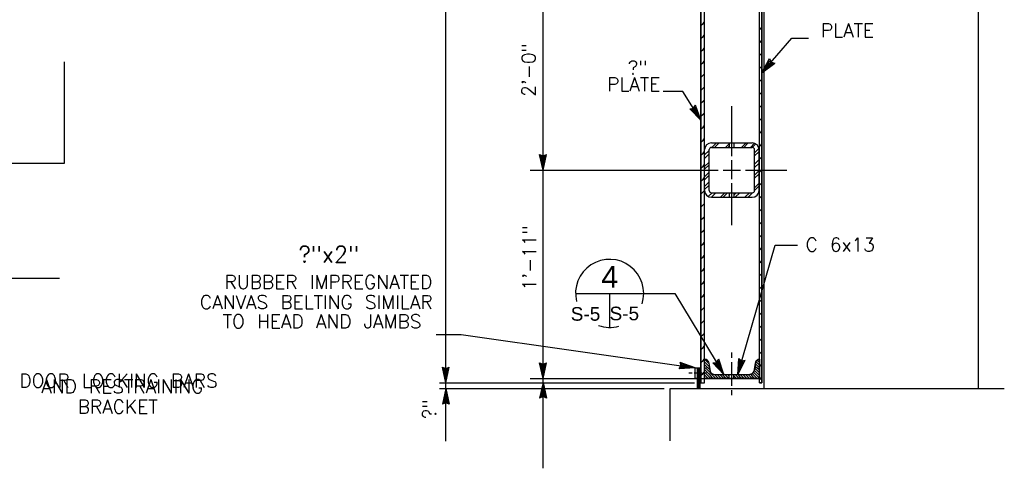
# Model space of a CAD drawing. Extents: x -31.3 to 10.7, y -20.4 to 9.6.
# Tile 10 of 25: x -13.4 to -4.4, y -7.9 to -3.8. Entities that reach past the tile are written whole.
import ezdxf
from ezdxf.enums import TextEntityAlignment as Align

# ---------------------------------------------------------------- set-up
doc = ezdxf.new("R2010")
doc.units = 0
doc.header["$MEASUREMENT"] = 0
doc.layers.add('01', color=7, linetype='CONTINUOUS')
doc.layers.add('02', color=7, linetype='CONTINUOUS')
doc.styles.add('ARIAL', font='Arial')
doc.styles.add('TXT_SHX', font='txt.shx')

msp = doc.modelspace()

# ---------------------------------------------------------------- linework, layer by layer
at = {"layer": '01', "color": 7, "linetype": 'CONTINUOUS'}
for p, q in [((-9.5226, -7.1336), (-9.5226, 3.1764)), ((-7.1486, -7.1336), (-7.1486, 3.1754)), ((-6.6446, -7.1336), (-6.6446, 3.1754)), ((-6.6016, -7.1876), (-6.6016, 3.2494)), ((-7.1816, -7.1336), (-7.1816, 3.1264)), ((-6.6226, -7.1336), (-6.6226, 3.1264)), ((-4.6366, -7.1876), (-4.6366, 2.9684)), ((-8.6306, -5.1816), (-8.6306, -3.1696)), ((-7.1816, -3.8546), (-7.1626, -3.8356)), ((-7.1626, -3.8356), (-7.1486, -3.8216)), ((-6.6446, -3.8926), (-6.6326, -3.8806)), ((-6.6326, -3.8806), (-6.6226, -3.8706)), ((-7.1816, -3.9736), (-7.1626, -3.9546)), ((-7.1626, -3.9546), (-7.1486, -3.9406)), ((-6.6226, -4.2876), (-6.3466, -3.9716)), ((-6.3466, -3.9716), (-6.1946, -3.9716)), ((-7.1626, -4.0736), (-7.1486, -4.0596)), ((-6.6446, -4.0116), (-6.6326, -3.9996)), ((-6.6326, -3.9996), (-6.6226, -3.9896)), ((-7.1816, -4.0926), (-7.1626, -4.0736)), ((-6.6446, -4.1306), (-6.6326, -4.1186)), ((-6.6326, -4.1186), (-6.6226, -4.1086)), ((-13.0206, -5.1196), (-13.0206, -4.1876)), ((-7.1816, -4.2116), (-7.1626, -4.1926)), ((-7.1626, -4.1926), (-7.1486, -4.1786)), ((-6.6446, -4.2496), (-6.6326, -4.2376)), ((-6.6326, -4.2376), (-6.6226, -4.2276)), ((-6.6226, -4.2876), (-6.5516, -4.1586)), ((-6.6226, -4.2876), (-6.5046, -4.1996)), ((-6.5986, -4.2596), (-6.5516, -4.1756)), ((-6.5986, -4.2596), (-6.5216, -4.2016)), ((-6.5746, -4.2326), (-6.5526, -4.1926)), ((-6.5746, -4.2326), (-6.5386, -4.2046)), ((-6.5526, -4.1926), (-6.5476, -4.2016)), ((-6.5516, -4.1586), (-6.5366, -4.1896)), ((-6.5516, -4.1756), (-6.5426, -4.1956)), ((-6.5476, -4.2016), (-6.5386, -4.2046)), ((-6.5426, -4.1956), (-6.5216, -4.2016)), ((-6.5366, -4.1896), (-6.5046, -4.1996)), ((-7.1816, -4.3306), (-7.1626, -4.3116)), ((-7.1626, -4.3116), (-7.1486, -4.2976)), ((-7.1626, -4.4306), (-7.1486, -4.4166)), ((-6.6446, -4.3686), (-6.6326, -4.3566)), ((-6.6326, -4.3566), (-6.6226, -4.3466)), ((-7.3466, -4.4606), (-7.5296, -4.4606)), ((-7.1816, -4.7246), (-7.3466, -4.4606)), ((-7.1816, -4.4496), (-7.1626, -4.4306)), ((-6.6446, -4.4876), (-6.6326, -4.4756)), ((-6.6326, -4.4756), (-6.6226, -4.4656)), ((-7.2506, -4.6146), (-7.2316, -4.5856)), ((-7.2466, -4.6206), (-7.2336, -4.6026)), ((-7.2016, -4.6936), (-7.2336, -4.6026)), ((-7.1816, -4.7246), (-7.2316, -4.5856)), ((-7.1816, -4.5686), (-7.1626, -4.5496)), ((-7.1626, -4.5496), (-7.1486, -4.5356)), ((-6.8986, -5.0536), (-6.8986, -4.5956)), ((-6.6446, -4.6066), (-6.6326, -4.5946)), ((-6.6326, -4.5946), (-6.6226, -4.5846)), ((-7.2836, -4.6186), (-7.2506, -4.6146)), ((-7.1816, -4.7246), (-7.2836, -4.6186)), ((-7.2676, -4.6236), (-7.2466, -4.6206)), ((-7.2016, -4.6936), (-7.2676, -4.6236)), ((-7.2526, -4.6296), (-7.2416, -4.6276)), ((-7.2206, -4.6626), (-7.2526, -4.6296)), ((-7.2416, -4.6276), (-7.2366, -4.6196)), ((-7.2206, -4.6626), (-7.2366, -4.6196)), ((-7.1816, -4.6876), (-7.1626, -4.6686)), ((-7.1626, -4.6686), (-7.1486, -4.6546)), ((-7.1626, -4.7876), (-7.1486, -4.7736)), ((-6.6446, -4.7256), (-6.6326, -4.7136)), ((-6.6326, -4.7136), (-6.6226, -4.7036)), ((-7.1816, -4.8066), (-7.1626, -4.7876)), ((-6.6446, -4.8446), (-6.6326, -4.8326)), ((-6.6326, -4.8326), (-6.6226, -4.8226)), ((-7.1816, -4.9256), (-7.1626, -4.9066)), ((-7.1626, -4.9066), (-7.1486, -4.8926)), ((-7.0856, -4.9316), (-6.7106, -4.9316)), ((-7.0856, -4.9316), (-6.7106, -4.9316)), ((-7.0806, -4.9736), (-7.0386, -4.9316)), ((-7.0566, -4.9736), (-7.0146, -4.9316)), ((-6.9556, -4.9736), (-6.9146, -4.9316)), ((-6.9296, -4.9736), (-6.9216, -4.9656)), ((-6.9196, -4.9736), (-6.9196, -4.9316)), ((-6.8776, -4.9736), (-6.8776, -4.9316)), ((-6.8096, -4.9736), (-6.7676, -4.9316)), ((-6.7886, -4.9736), (-6.7476, -4.9316)), ((-6.7286, -4.9736), (-6.6906, -4.9356)), ((-6.7106, -4.9736), (-6.6776, -4.9406)), ((-6.6446, -4.9636), (-6.6326, -4.9516)), ((-6.6326, -4.9516), (-6.6226, -4.9416)), ((-8.6306, -5.1816), (-8.6616, -5.0376)), ((-8.6616, -5.0376), (-8.6306, -5.0516)), ((-8.6306, -5.1446), (-8.6506, -5.0506)), ((-8.6506, -5.0506), (-8.6306, -5.0596)), ((-8.6306, -5.1816), (-8.5996, -5.0376)), ((-8.6306, -5.0516), (-8.5996, -5.0376)), ((-8.6306, -5.1446), (-8.6106, -5.0506)), ((-8.6306, -5.0596), (-8.6106, -5.0506)), ((-7.1816, -5.0446), (-7.1626, -5.0256)), ((-7.1626, -5.0256), (-7.1486, -5.0116)), ((-7.1476, -5.3686), (-7.1476, -4.9936)), ((-7.1476, -5.0426), (-7.1066, -5.0006)), ((-7.1476, -5.0746), (-7.1066, -5.0336)), ((-7.1066, -5.3686), (-7.1066, -4.9936)), ((-7.0856, -4.9736), (-6.7106, -4.9736)), ((-6.6896, -5.0226), (-6.6486, -4.9816)), ((-6.6896, -5.3686), (-6.6896, -4.9936)), ((-6.6896, -5.0506), (-6.6486, -5.0096)), ((-6.6486, -5.3686), (-6.6486, -4.9936)), ((-14.5686, -5.1196), (-13.0206, -5.1196)), ((-8.6306, -5.1086), (-8.6406, -5.0636)), ((-8.6406, -5.0636), (-8.6306, -5.0676)), ((-8.6306, -5.1086), (-8.6216, -5.0636)), ((-8.6306, -5.0676), (-8.6216, -5.0636)), ((-7.1816, -5.1636), (-7.1626, -5.1446)), ((-7.1626, -5.1446), (-7.1486, -5.1306)), ((-7.1476, -5.1486), (-7.1066, -5.1076)), ((-7.1476, -5.1746), (-7.1066, -5.1326)), ((-6.8986, -5.2646), (-6.8986, -5.0906)), ((-6.6896, -5.1266), (-6.6486, -5.0846)), ((-6.6896, -5.1586), (-6.6486, -5.1166)), ((-6.6446, -5.0826), (-6.6326, -5.0706)), ((-6.6326, -5.0706), (-6.6226, -5.0606)), ((-8.7496, -5.1816), (-7.0226, -5.1816)), ((-8.6306, -7.0946), (-8.6306, -5.1816)), ((-7.1476, -5.2426), (-7.1066, -5.2006)), ((-7.1476, -5.2706), (-7.1066, -5.2286)), ((-6.9786, -5.1816), (-6.8186, -5.1816)), ((-6.7716, -5.1816), (-6.3926, -5.1816)), ((-6.6896, -5.2276), (-6.6486, -5.1856)), ((-6.6896, -5.2556), (-6.6486, -5.2146)), ((-6.6446, -5.2016), (-6.6326, -5.1896)), ((-6.6326, -5.1896), (-6.6226, -5.1796)), ((-7.1816, -5.2826), (-7.1626, -5.2636)), ((-7.1626, -5.2636), (-7.1486, -5.2496)), ((-7.1476, -5.3316), (-7.1066, -5.2896)), ((-7.1476, -5.3606), (-7.1066, -5.3186)), ((-6.8986, -5.6876), (-6.8986, -5.3016)), ((-6.6896, -5.3436), (-6.6486, -5.3026)), ((-6.6896, -5.3686), (-6.6486, -5.3276)), ((-6.6446, -5.3206), (-6.6326, -5.3086)), ((-6.6326, -5.3086), (-6.6226, -5.2986)), ((-7.1816, -5.4016), (-7.1626, -5.3826)), ((-7.1626, -5.3826), (-7.1486, -5.3686)), ((-7.1146, -5.4246), (-7.0796, -5.3896)), ((-7.0856, -5.3896), (-6.7106, -5.3896)), ((-7.0856, -5.4316), (-7.0436, -5.3896)), ((-7.0036, -5.4316), (-6.9616, -5.3896)), ((-6.9786, -5.4316), (-6.9366, -5.3896)), ((-6.9196, -5.4316), (-6.9196, -5.3896)), ((-6.8776, -5.4316), (-6.8776, -5.3896)), ((-6.8756, -5.4076), (-6.8576, -5.3896)), ((-6.8666, -5.4316), (-6.8256, -5.3896)), ((-6.7786, -5.4316), (-6.7376, -5.3896)), ((-6.7486, -5.4316), (-6.7076, -5.3896)), ((-6.6326, -5.4276), (-6.6226, -5.4176)), ((-7.1816, -5.5206), (-7.1626, -5.5016)), ((-7.1626, -5.5016), (-7.1486, -5.4876)), ((-7.0856, -5.4316), (-6.7106, -5.4316)), ((-6.6446, -5.4396), (-6.6326, -5.4276)), ((-6.6446, -5.5586), (-6.6326, -5.5466)), ((-6.6326, -5.5466), (-6.6226, -5.5366)), ((-7.1816, -5.6396), (-7.1626, -5.6206)), ((-7.1626, -5.6206), (-7.1486, -5.6066)), ((-6.6446, -5.6776), (-6.6326, -5.6656)), ((-6.6326, -5.6656), (-6.6226, -5.6556)), ((-7.1816, -5.7586), (-7.1626, -5.7396)), ((-7.1626, -5.7396), (-7.1486, -5.7256)), ((-6.6326, -5.7846), (-6.6226, -5.7746)), ((-7.1816, -5.8776), (-7.1626, -5.8586)), ((-7.1626, -5.8586), (-7.1486, -5.8446)), ((-6.8446, -7.0576), (-6.4996, -5.8696)), ((-6.6446, -5.7966), (-6.6326, -5.7846)), ((-6.4996, -5.8696), (-6.2956, -5.8696)), ((-6.6446, -5.9156), (-6.6326, -5.9036)), ((-6.6326, -5.9036), (-6.6226, -5.8936)), ((-7.1816, -5.9966), (-7.1626, -5.9776)), ((-7.1626, -5.9776), (-7.1486, -5.9636)), ((-6.6446, -6.0346), (-6.6326, -6.0226)), ((-6.6326, -6.0226), (-6.6226, -6.0126)), ((-7.1816, -6.1156), (-7.1626, -6.0966)), ((-7.1626, -6.0966), (-7.1486, -6.0826)), ((-6.6446, -6.1536), (-6.6326, -6.1416)), ((-6.6326, -6.1416), (-6.6226, -6.1316)), ((-13.9846, -6.1736), (-13.0656, -6.1736)), ((-7.1816, -6.2346), (-7.1626, -6.2156)), ((-7.1626, -6.2156), (-7.1486, -6.2016)), ((-7.7086, -6.3136), (-7.4206, -6.3136)), ((-7.4206, -6.3136), (-6.9706, -7.0576)), ((-7.1626, -6.3346), (-7.1486, -6.3206)), ((-6.6446, -6.2726), (-6.6326, -6.2606)), ((-6.6326, -6.2606), (-6.6226, -6.2506)), ((-7.1816, -6.3536), (-7.1626, -6.3346)), ((-6.6446, -6.3916), (-6.6326, -6.3796)), ((-6.6326, -6.3796), (-6.6226, -6.3696)), ((-7.1816, -6.4726), (-7.1626, -6.4536)), ((-7.1626, -6.4536), (-7.1486, -6.4396)), ((-6.6446, -6.5106), (-6.6326, -6.4986)), ((-6.6326, -6.4986), (-6.6226, -6.4886)), ((-7.1816, -6.5916), (-7.1626, -6.5726)), ((-7.1626, -6.5726), (-7.1486, -6.5586)), ((-7.1626, -6.6916), (-7.1486, -6.6776)), ((-6.6446, -6.6296), (-6.6326, -6.6176)), ((-6.6326, -6.6176), (-6.6226, -6.6076)), ((-9.6106, -6.6906), (-9.3826, -6.6906)), ((-9.3826, -6.6906), (-7.2356, -6.9976)), ((-7.1816, -6.7106), (-7.1626, -6.6916)), ((-6.6446, -6.7486), (-6.6326, -6.7366)), ((-6.6326, -6.7366), (-6.6226, -6.7266)), ((-7.1816, -6.8296), (-7.1626, -6.8106)), ((-7.1626, -6.8106), (-7.1486, -6.7966)), ((-6.8986, -6.9046), (-6.8986, -6.8556)), ((-6.6446, -6.8676), (-6.6326, -6.8556)), ((-6.6326, -6.8556), (-6.6226, -6.8456)), ((-8.6306, -7.0946), (-8.6616, -6.9506)), ((-8.6616, -6.9506), (-8.6306, -6.9646)), ((-8.6306, -7.0946), (-8.5996, -6.9506)), ((-8.6306, -6.9646), (-8.5996, -6.9506)), ((-7.2356, -6.9976), (-7.3736, -6.9466)), ((-7.3646, -6.9796), (-7.3736, -6.9466)), ((-7.1816, -6.9486), (-7.1626, -6.9296)), ((-7.1626, -6.9296), (-7.1486, -6.9156)), ((-7.1486, -6.9186), (-7.1336, -6.9336)), ((-7.1486, -6.9426), (-7.1336, -6.9576)), ((-7.1336, -6.9336), (-7.1106, -6.9576)), ((-7.1106, -6.9546), (-7.0986, -7.0266)), ((-7.0716, -6.9506), (-7.0376, -6.9466)), ((-6.9706, -7.0576), (-7.0716, -6.9506)), ((-7.0556, -6.9556), (-7.0336, -6.9536)), ((-7.0376, -6.9466), (-7.0186, -6.9186)), ((-7.0336, -6.9536), (-7.0216, -6.9356)), ((-7.0296, -6.9596), (-7.0236, -6.9516)), ((-7.0086, -6.9956), (-7.0236, -6.9516)), ((-6.9896, -7.0256), (-7.0216, -6.9356)), ((-6.9706, -7.0576), (-7.0186, -6.9186)), ((-6.8986, -7.1626), (-6.8986, -6.9456)), ((-6.8446, -7.0576), (-6.8346, -6.9106)), ((-6.8446, -7.0576), (-6.7746, -6.9276)), ((-6.8346, -6.9106), (-6.8086, -6.9326)), ((-6.8346, -7.0216), (-6.8276, -6.9266)), ((-6.8346, -7.0216), (-6.7886, -6.9376)), ((-6.8276, -6.9266), (-6.8106, -6.9406)), ((-6.8246, -6.9876), (-6.8216, -6.9416)), ((-6.8246, -6.9876), (-6.8026, -6.9466)), ((-6.8216, -6.9416), (-6.8126, -6.9486)), ((-6.8126, -6.9486), (-6.8026, -6.9466)), ((-6.8106, -6.9406), (-6.7886, -6.9376)), ((-6.8086, -6.9326), (-6.7746, -6.9276)), ((-6.6826, -6.9546), (-6.6946, -7.0266)), ((-6.6786, -6.9396), (-6.6606, -6.9576)), ((-6.6676, -6.9266), (-6.6606, -6.9336)), ((-6.6606, -6.9336), (-6.6446, -6.9496)), ((-6.6526, -6.9186), (-6.6446, -6.9256)), ((-9.5226, -7.1336), (-9.5536, -6.9896)), ((-9.5536, -6.9896), (-9.5226, -7.0036)), ((-9.5226, -7.0966), (-9.5426, -7.0026)), ((-9.5426, -7.0026), (-9.5226, -7.0116)), ((-9.5226, -7.0606), (-9.5326, -7.0156)), ((-9.5326, -7.0156), (-9.5226, -7.0196)), ((-9.5226, -7.1336), (-9.4916, -6.9896)), ((-9.5226, -7.0036), (-9.4916, -6.9896)), ((-9.5226, -7.0966), (-9.5026, -7.0026)), ((-9.5226, -7.0116), (-9.5026, -7.0026)), ((-9.5226, -7.0606), (-9.5136, -7.0156)), ((-9.5226, -7.0196), (-9.5136, -7.0156)), ((-8.6306, -7.0576), (-8.6506, -6.9636)), ((-8.6506, -6.9636), (-8.6306, -6.9726)), ((-8.6306, -7.0216), (-8.6406, -6.9766)), ((-8.6406, -6.9766), (-8.6306, -6.9806)), ((-8.6306, -7.0576), (-8.6106, -6.9636)), ((-8.6306, -6.9726), (-8.6106, -6.9636)), ((-8.6306, -7.0216), (-8.6216, -6.9766)), ((-8.6306, -6.9806), (-8.6216, -6.9766)), ((-7.3826, -7.0076), (-7.3646, -6.9796)), ((-7.2356, -6.9976), (-7.3826, -7.0076)), ((-7.3686, -6.9986), (-7.3566, -6.9806)), ((-7.2726, -6.9926), (-7.3686, -6.9986)), ((-7.2726, -6.9926), (-7.3626, -6.9596)), ((-7.3566, -6.9806), (-7.3626, -6.9596)), ((-7.3536, -6.9906), (-7.3486, -6.9816)), ((-7.3076, -6.9876), (-7.3536, -6.9906)), ((-7.3076, -6.9876), (-7.3516, -6.9716)), ((-7.3486, -6.9816), (-7.3516, -6.9716)), ((-7.2926, -7.0436), (-7.2626, -7.0436)), ((-7.2436, -7.0436), (-7.1706, -7.0436)), ((-7.2356, -6.9976), (-7.1816, -6.9976)), ((-7.2356, -7.0926), (-7.2356, -6.9976)), ((-7.2126, -7.1876), (-7.2126, -6.9976)), ((-7.2026, -7.1876), (-7.2026, -6.9976)), ((-7.1896, -7.1876), (-7.1896, -6.9976)), ((-7.1626, -7.0486), (-7.1486, -7.0346)), ((-7.1566, -7.0436), (-7.1296, -7.0436)), ((-7.1486, -6.9656), (-7.1336, -6.9806)), ((-7.1486, -6.9896), (-7.1336, -7.0046)), ((-7.1486, -7.0136), (-7.1336, -7.0286)), ((-7.1486, -7.0366), (-7.1336, -7.0516)), ((-7.1336, -6.9576), (-7.1106, -6.9806)), ((-7.1336, -6.9806), (-7.1106, -7.0046)), ((-7.1336, -7.0046), (-7.1106, -7.0286)), ((-7.1336, -7.0286), (-7.1106, -7.0516)), ((-7.1106, -6.9806), (-7.1056, -6.9856)), ((-7.1106, -7.0046), (-7.1006, -7.0146)), ((-7.1106, -7.0286), (-7.0866, -7.0516)), ((-6.9896, -7.0256), (-7.0556, -6.9556)), ((-7.0406, -6.9616), (-7.0296, -6.9596)), ((-7.0086, -6.9956), (-7.0406, -6.9616)), ((-6.6996, -7.0366), (-6.6846, -7.0516)), ((-6.6936, -7.0186), (-6.6846, -7.0286)), ((-6.6906, -6.9986), (-6.6846, -7.0046)), ((-6.6866, -6.9786), (-6.6846, -6.9806)), ((-6.6846, -6.9806), (-6.6606, -7.0046)), ((-6.6846, -7.0046), (-6.6606, -7.0286)), ((-6.6846, -7.0286), (-6.6606, -7.0516)), ((-6.6836, -6.9586), (-6.6606, -6.9806)), ((-6.6606, -6.9576), (-6.6446, -6.9736)), ((-6.6606, -6.9806), (-6.6446, -6.9966)), ((-6.6606, -7.0046), (-6.6446, -7.0206)), ((-6.6606, -7.0286), (-6.6446, -7.0436)), ((-6.6446, -6.9866), (-6.6326, -6.9746)), ((-6.6326, -6.9746), (-6.6226, -6.9646)), ((-9.5796, -7.1336), (-7.2416, -7.1336)), ((-9.5226, -7.1876), (-9.5226, -7.1336)), ((-8.7496, -7.0946), (-7.2696, -7.0946)), ((-8.7496, -7.0946), (-7.0226, -7.0946)), ((-8.7496, -7.0946), (-7.0226, -7.0946)), ((-8.6306, -7.1316), (-8.6616, -7.2756)), ((-8.6306, -7.1316), (-8.6306, -7.0946)), ((-8.6306, -7.9196), (-8.6306, -7.1316)), ((-8.6306, -7.1316), (-8.5996, -7.2756)), ((-7.2356, -7.0926), (-7.2116, -7.0926)), ((-7.1816, -7.0676), (-7.1626, -7.0486)), ((-7.1816, -7.1336), (-7.1486, -7.1336)), ((-7.1486, -7.0606), (-7.1336, -7.0756)), ((-7.1486, -7.0846), (-7.1386, -7.0946)), ((-7.1486, -7.0946), (-6.6446, -7.0946)), ((-7.1336, -7.0516), (-7.1106, -7.0756)), ((-7.1336, -7.0756), (-7.1146, -7.0946)), ((-7.1106, -7.0516), (-7.0866, -7.0756)), ((-7.1106, -7.0756), (-7.0906, -7.0946)), ((-7.0866, -7.0516), (-7.0626, -7.0756)), ((-7.0866, -7.0756), (-7.0676, -7.0946)), ((-7.0626, -7.0756), (-7.0436, -7.0946)), ((-7.0576, -7.0576), (-7.0396, -7.0756)), ((-7.0526, -7.0576), (-6.7406, -7.0576)), ((-7.0396, -7.0756), (-7.0196, -7.0946)), ((-7.0336, -7.0576), (-7.0156, -7.0756)), ((-7.0156, -7.0756), (-6.9966, -7.0946)), ((-7.0096, -7.0576), (-6.9916, -7.0756)), ((-6.9916, -7.0756), (-6.9726, -7.0946)), ((-6.9866, -7.0576), (-6.9686, -7.0756)), ((-6.9686, -7.0756), (-6.9486, -7.0946)), ((-6.9626, -7.0576), (-6.9446, -7.0756)), ((-6.9446, -7.0756), (-6.9256, -7.0946)), ((-6.9386, -7.0576), (-6.9216, -7.0746)), ((-6.9216, -7.0946), (-6.9216, -7.0576)), ((-6.8796, -7.0946), (-6.8796, -7.0576)), ((-6.8796, -7.0696), (-6.8736, -7.0756)), ((-6.8736, -7.0756), (-6.8546, -7.0946)), ((-6.8676, -7.0576), (-6.8496, -7.0756)), ((-6.8496, -7.0756), (-6.8306, -7.0946)), ((-6.8446, -7.0576), (-6.8266, -7.0756)), ((-6.8266, -7.0756), (-6.8066, -7.0946)), ((-6.8206, -7.0576), (-6.8026, -7.0756)), ((-6.8026, -7.0756), (-6.7836, -7.0946)), ((-6.7966, -7.0576), (-6.7786, -7.0756)), ((-6.7786, -7.0756), (-6.7596, -7.0946)), ((-6.7736, -7.0576), (-6.7556, -7.0756)), ((-6.7556, -7.0756), (-6.7356, -7.0946)), ((-6.7496, -7.0576), (-6.7316, -7.0756)), ((-6.7316, -7.0756), (-6.7126, -7.0946)), ((-6.7276, -7.0556), (-6.7076, -7.0756)), ((-6.7116, -7.0486), (-6.7076, -7.0516)), ((-6.7076, -7.0516), (-6.6846, -7.0756)), ((-6.7076, -7.0756), (-6.6886, -7.0946)), ((-6.6846, -7.0516), (-6.6606, -7.0756)), ((-6.6846, -7.0756), (-6.6646, -7.0946)), ((-6.6606, -7.0516), (-6.6446, -7.0676)), ((-6.6606, -7.0756), (-6.6446, -7.0916)), ((-6.6446, -7.1056), (-6.6326, -7.0936)), ((-6.6446, -7.1336), (-6.6226, -7.1336)), ((-6.6326, -7.0936), (-6.6226, -7.0836)), ((-9.5796, -7.1876), (-7.5186, -7.1876)), ((-9.5226, -7.1876), (-9.5536, -7.3316)), ((-9.5226, -7.2246), (-9.5426, -7.3186)), ((-9.5226, -7.6696), (-9.5226, -7.1876)), ((-9.5226, -7.1876), (-9.4916, -7.3316)), ((-9.5226, -7.2246), (-9.5026, -7.3186)), ((-8.6306, -7.1686), (-8.6506, -7.2626)), ((-8.6306, -7.2046), (-8.6396, -7.2496)), ((-8.6306, -7.1686), (-8.6106, -7.2626)), ((-8.6306, -7.2046), (-8.6206, -7.2496)), ((-7.4626, -7.6666), (-7.4626, -7.1876)), ((-7.4626, -7.1876), (-4.3986, -7.1876)), ((-6.8986, -7.2476), (-6.8986, -7.2016)), ((-9.5226, -7.3096), (-9.5426, -7.3186)), ((-9.5226, -7.2606), (-9.5316, -7.3056)), ((-9.5226, -7.3016), (-9.5316, -7.3056)), ((-9.5226, -7.2606), (-9.5126, -7.3056)), ((-9.5126, -7.3056), (-9.5226, -7.3016)), ((-9.5026, -7.3186), (-9.5226, -7.3096)), ((-8.6306, -7.2616), (-8.6616, -7.2756)), ((-8.6306, -7.2536), (-8.6506, -7.2626)), ((-8.6306, -7.2456), (-8.6396, -7.2496)), ((-8.6206, -7.2496), (-8.6306, -7.2456)), ((-8.6106, -7.2626), (-8.6306, -7.2536)), ((-8.5996, -7.2756), (-8.6306, -7.2616)), ((-9.5226, -7.3176), (-9.5536, -7.3316)), ((-9.4916, -7.3316), (-9.5226, -7.3176))]:
    msp.add_line(p, q, dxfattribs=at)
for points in [[(-7.1486, -7.1336), (-7.1486, 3.1264), (-7.1816, 3.1264), (-7.1816, -7.1336)], [(-6.6446, -7.1336), (-6.6446, 3.1264), (-6.6226, 3.1264), (-6.6226, -7.1336)], [(-7.1486, -6.9166), (-7.1356, -6.9196), (-7.1266, -6.9256), (-7.1176, -6.9356), (-7.1126, -6.9456), (-7.1106, -6.9546), (-7.0986, -7.0266), (-7.0936, -7.0356), (-7.0846, -7.0466), (-7.0776, -7.0516), (-7.0706, -7.0546), (-7.0616, -7.0576), (-7.0526, -7.0576), (-6.7406, -7.0576), (-6.7296, -7.0566), (-6.7206, -7.0536), (-6.7126, -7.0506), (-6.7056, -7.0446), (-6.7006, -7.0376), (-6.6946, -7.0266), (-6.6826, -6.9546), (-6.6796, -6.9416), (-6.6736, -6.9316), (-6.6676, -6.9266), (-6.6626, -6.9226), (-6.6576, -6.9196), (-6.6446, -6.9166), (-6.6446, -7.0946), (-7.1486, -7.0946)]]:
    msp.add_lwpolyline(points, close=True, dxfattribs=at)
for centre, radius, start, end in [((-7.0854, -4.9941), 0.0625, 90, 180), ((-6.7106, -4.9941), 0.0625, 0, 90), ((-7.0854, -4.9941), 0.0208, 90, 180), ((-6.7106, -4.9941), 0.0208, 0, 90), ((-7.0854, -5.3689), 0.0625, 180, 270), ((-7.0854, -5.3689), 0.0208, 180, 270), ((-6.7106, -5.3689), 0.0625, 270, 360), ((-6.7106, -5.3689), 0.0208, 270, 360), ((-7.1515, -6.9572), 0.0407, 4.19493, 86.30987), ((-6.6416, -6.9572), 0.0407, 93.69012, 175.80507), ((-7.0551, -7.0124), 0.0453, 197.8403, 273.24922), ((-6.738, -7.0124), 0.0453, 266.75078, 342.1597)]:
    msp.add_arc(centre, radius, start, end, dxfattribs=at)
at = {"layer": '02', "color": 7, "linetype": 'CONTINUOUS'}
for p, q in [((-8.3316, -6.3136), (-7.7076, -6.3136)), ((-8.0196, -6.3136), (-8.0196, -6.6256))]:
    msp.add_line(p, q, dxfattribs=at)
for start, end in [(341.96976, 193.81208), (251.04049, 285.74671)]:
    msp.add_arc((-8.0196, -6.3136), 0.3125, start, end, dxfattribs=at)

# ---------------------------------------------------------------- texts
at = {"layer": '01', "color": 7, "linetype": 'CONTINUOUS', "style": 'TXT_SHX'}
for p in [(-5.5936, -3.9611), (-7.5546, -4.4561)]:
    msp.add_text('PLATE', height=0.125, dxfattribs=at).set_placement(p, align=Align.RIGHT)
for s, p in [('2\'-0"', (-8.7006, -4.2613)), ('1\'-11"', (-8.6926, -5.9865))]:
    msp.add_text(s, height=0.125, rotation=90, dxfattribs=at).set_placement(p, align=Align.CENTER)
for s, height, p in [('?"', 0.125, (-7.7617, -4.3026)), ('?"x2"', 0.15, (-10.5965, -6.0296)), ('RUBBER IMPREGNATED', 0.124998, (-10.5991, -6.2716)), ('CANVAS BELTING SIMILAR', 0.124998, (-10.7108, -6.4566)), ('TO HEAD AND JAMBS', 0.124998, (-10.6577, -6.6336)), ('AND RESTRAINING', 0.124998, (-12.4904, -7.2296)), ('BRACKET', 0.125, (-12.5327, -7.4166))]:
    msp.add_text(s, height=height, dxfattribs=at).set_placement(p, align=Align.CENTER)
for s, height, p in [('C 6x13', 0.125, (-6.2226, -5.9286)), ('DOOR LOCKING BARS', 0.124998, (-13.4346, -7.1776))]:
    msp.add_text(s, height=height, dxfattribs=at).set_placement(p)
msp.add_text('?"', height=0.125, rotation=90, dxfattribs=at).set_placement((-9.6106, -7.2858), align=Align.RIGHT)
at = {"layer": '02', "color": 7, "linetype": 'CONTINUOUS', "style": 'ARIAL'}
for s, height, p in [('4', 0.2, (-8.0185, -6.2626)), ('S-5', 0.125, (-8.2408, -6.5646)), ('S-5', 0.125, (-7.8848, -6.5606))]:
    msp.add_text(s, height=height, dxfattribs=at).set_placement(p, align=Align.CENTER)

doc.saveas('drawing.dxf')
